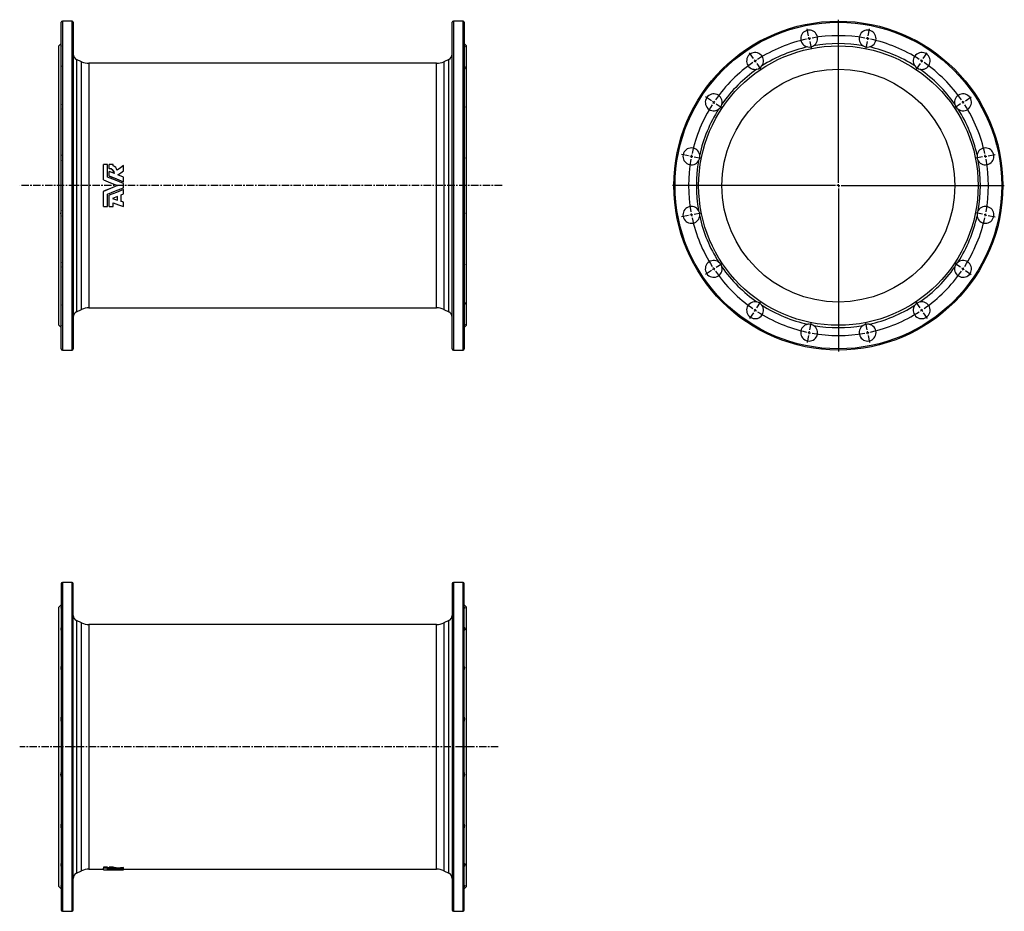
# Model space of a CAD drawing. Extents: x -285 to 1407, y -337 to 1195.
import ezdxf

# ---------------------------------------------------------------- set-up
doc = ezdxf.new("R2010")
doc.units = 0
doc.linetypes.add('CENTERX2', pattern=[20.32, 12.7, -2.54, 2.54, -2.54])
doc.layers.get('0').update_dxf_attribs({"linetype": 'CONTINUOUS'})
doc.layers.add('FORMAT', color=7, linetype='CONTINUOUS')

# ---------------------------------------------------------------- blocks, each defined once
blk = doc.blocks.new('SW_CENTERMARKSYMBOL_0')
at = {"layer": 'FORMAT', "color": 0}
for p, q in [((0, 5), (0, 285)), ((-5, 0), (-285, 0)), ((0, 0), (-2.5, 0)), ((0, 0), (0, 2.5)), ((0, 0), (0, -2.5)), ((0, 0), (2.5, 0)), ((5, 0), (285, 0)), ((0, -5), (0, -285))]:
    blk.add_line(p, q, dxfattribs=at)
blk = doc.blocks.new('SW_CENTERMARKSYMBOL_1')
at = {"layer": 'FORMAT', "color": 0}
for p, q in [((201.3, 207.2), (199, 219)), ((202.3, 202.3), (201.8, 204.8)), ((252.6, -45.2), (252.6, 204.8)), ((302.8, 202.3), (303.3, 204.8)), ((303.8, 207.2), (306.1, 219)), ((202.3, 202.3), (202.8, 199.9)), ((203.3, 197.4), (205.6, 185.6)), ((301.8, 197.4), (299.5, 185.6)), ((302.8, 202.3), (302.3, 199.9)), ((106.7, 168), (100, 178)), ((398.4, 168), (405.1, 178)), ((109.5, 163.9), (108.1, 165.9)), ((109.5, 163.9), (110.9, 161.8)), ((112.3, 159.7), (118.9, 149.7)), ((392.8, 159.7), (386.2, 149.7)), ((395.6, 163.9), (394.2, 161.8)), ((395.6, 163.9), (397, 165.9)), ((34.3, 95.6), (24.3, 102.3)), ((470.8, 95.6), (480.8, 102.3)), ((38.4, 92.8), (36.4, 94.2)), ((38.4, 92.8), (40.5, 91.4)), ((42.6, 90), (52.6, 83.4)), ((462.5, 90), (452.5, 83.4)), ((466.7, 92.8), (464.6, 91.4)), ((466.7, 92.8), (468.7, 94.2)), ((-4.9, 1), (-16.7, 3.3)), ((0, 0), (-2.5, 0.5)), ((0, 0), (2.5, -0.5)), ((505.1, 0), (502.7, -0.5)), ((505.1, 0), (507.6, 0.5)), ((510, 1), (521.8, 3.3)), ((4.9, -1), (16.7, -3.3)), ((500.2, -1), (488.4, -3.3)), ((247.6, -50.2), (-2.5, -50.2)), ((252.6, -50.2), (250.1, -50.2)), ((252.6, -50.2), (252.6, -47.7)), ((252.6, -50.2), (252.6, -52.7)), ((252.6, -50.2), (255.1, -50.2)), ((257.6, -50.2), (507.6, -50.2)), ((252.6, -55.2), (252.6, -305.3)), ((-4.9, -101.4), (-16.7, -103.8)), ((0, -100.5), (-2.5, -101)), ((0, -100.5), (2.5, -100)), ((4.9, -99.5), (16.7, -97.2)), ((500.2, -99.5), (488.4, -97.2)), ((505.1, -100.5), (502.7, -100)), ((505.1, -100.5), (507.6, -101)), ((510, -101.4), (521.8, -103.8)), ((42.6, -190.5), (52.6, -183.9)), ((462.5, -190.5), (452.5, -183.9)), ((34.3, -196.1), (24.3, -202.7)), ((38.4, -193.3), (36.4, -194.7)), ((38.4, -193.3), (40.5, -191.9)), ((466.7, -193.3), (464.6, -191.9)), ((466.7, -193.3), (468.7, -194.7)), ((470.8, -196.1), (480.8, -202.7)), ((112.3, -260.2), (118.9, -250.2)), ((392.8, -260.2), (386.2, -250.2)), ((106.7, -268.5), (100, -278.5)), ((109.5, -264.3), (108.1, -266.4)), ((109.5, -264.3), (110.9, -262.3)), ((395.6, -264.3), (394.2, -262.3)), ((395.6, -264.3), (397, -266.4)), ((398.4, -268.5), (405.1, -278.5)), ((203.3, -297.9), (205.6, -286.1)), ((301.8, -297.9), (299.5, -286.1)), ((202.3, -302.8), (201.8, -305.2)), ((202.3, -302.8), (202.8, -300.3)), ((302.8, -302.8), (302.3, -300.3)), ((302.8, -302.8), (303.3, -305.2)), ((201.3, -307.7), (199, -319.5)), ((303.8, -307.7), (306.1, -319.5))]:
    blk.add_line(p, q, dxfattribs=at)
for start, end in [(79.8625, 100.1375), (102.3625, 122.6375), (101.25, 101.8063), (100.6937, 101.25), (78.75, 79.3063), (78.1937, 78.75), (57.3625, 77.6375), (124.8625, 145.1375), (123.75, 124.3063), (123.1937, 123.75), (56.25, 56.8063), (55.6937, 56.25), (34.8625, 55.1375), (147.3625, 167.6375), (146.25, 146.8063), (145.6937, 146.25), (33.75, 34.3063), (33.1937, 33.75), (12.3625, 32.6375), (168.1937, 168.75), (11.25, 11.8063), (169.8625, 190.1375), (168.75, 169.3063), (10.6937, 11.25), (349.8625, 10.1375), (190.6937, 191.25), (191.25, 191.8063), (348.1937, 348.75), (348.75, 349.3063), (192.3625, 212.6375), (327.3625, 347.6375), (213.1937, 213.75), (213.75, 214.3063), (214.8625, 235.1375), (304.8625, 325.1375), (325.6937, 326.25), (326.25, 326.8063), (235.6937, 236.25), (236.25, 236.8063), (237.3625, 257.6375), (282.3625, 302.6375), (303.1937, 303.75), (303.75, 304.3063), (258.1937, 258.75), (258.75, 259.3063), (259.8625, 280.1375), (280.6937, 281.25), (281.25, 281.8063)]:
    blk.add_arc((252.6, -50.2), 257.5, start, end, dxfattribs=at)

msp = doc.modelspace()

# ---------------------------------------------------------------- linework, layer by layer
at = {"color": 7, "linetype": 'CONTINUOUS'}
for p, q in [((-213.2, 629.1), (-213.2, 1190.1)), ((-194.7, 1192.1), (-211.2, 1192.1)), ((-192.7, 1190.1), (-192.7, 909.6)), ((458.3, 629.1), (458.3, 1190.1)), ((476.8, 1192.1), (460.3, 1192.1)), ((478.8, 1190.1), (478.8, 909.6)), ((-213.2, 1153.6), (-217.2, 1149.6)), ((482.8, 1149.6), (478.8, 1153.6)), ((-217.2, 909.6), (-217.2, 1149.6)), ((482.8, 909.6), (482.8, 1149.6)), ((-178.4, 1122.4), (-186.9, 1126.4)), ((431.3, 1119.6), (-165.7, 1119.6)), ((452.5, 1126.4), (443.9, 1122.4)), ((-140.7, 919.4), (-140.7, 945.6)), ((-133.6, 945.6), (-140.7, 945.6)), ((-133.6, 924.3), (-133.6, 945.6)), ((-124, 945.6), (-130.8, 945.6)), ((-130.8, 938.8), (-130.8, 945.6)), ((-130.8, 938.8), (-130.8, 938.6)), ((-130.8, 926.2), (-130.8, 933.9)), ((-121.9, 930.2), (-130.8, 933.9)), ((-124, 943.6), (-124, 945.6)), ((-106.4, 935.1), (-106.4, 943.9)), ((-106.4, 935.1), (-106.4, 934.9)), ((-140.7, 919.3), (-140.7, 919.4)), ((-130.8, 926.2), (-130.8, 926)), ((-106.4, 923.9), (-116, 927.8)), ((-106.4, 916.2), (-106.4, 923.9)), ((-106.4, 916.2), (-106.4, 916.1)), ((-217.2, 669.6), (-217.2, 909.6)), ((-192.7, 909.6), (-192.7, 629.1)), ((-140.7, 899.8), (-140.7, 899.7)), ((-140.7, 873.5), (-140.7, 899.7)), ((-106.4, 905.9), (-106.4, 913.2)), ((-106.4, 895.2), (-106.4, 903)), ((-106.4, 903), (-106.4, 903)), ((478.8, 909.6), (478.8, 629.1)), ((482.8, 669.6), (482.8, 909.6)), ((-133.6, 873.5), (-133.6, 894.8)), ((-130.8, 893.1), (-130.8, 893)), ((-130.8, 873.5), (-130.8, 893)), ((-116.7, 891), (-125.2, 887.6)), ((-125.2, 887.6), (-116.7, 884.3)), ((-125, 887.6), (-116.7, 884.5)), ((-124, 873.5), (-124, 880.2)), ((-116.7, 884.3), (-116.7, 891)), ((-110.2, 893.7), (-106.4, 895.2)), ((-110.2, 882.5), (-110.2, 893.7)), ((-106.4, 881.3), (-110.2, 882.7)), ((-106.4, 881.1), (-110.2, 882.5)), ((-106.4, 881.3), (-106.4, 881.1)), ((-106.4, 873.5), (-106.4, 881.1)), ((-140.7, 873.5), (-133.6, 873.5)), ((-130.8, 873.5), (-124, 873.5)), ((-186.9, 692.8), (-178.4, 696.7)), ((-165.7, 699.6), (431.3, 699.6)), ((443.9, 696.7), (452.5, 692.8)), ((-217.2, 669.6), (-213.2, 665.6)), ((478.8, 665.6), (482.8, 669.6)), ((-211.2, 627.1), (-194.7, 627.1)), ((460.3, 627.1), (476.8, 627.1)), ((-213.2, 226), (-213.2, -335)), ((-194.7, 228), (-211.2, 228)), ((-192.7, -335), (-192.7, 226)), ((458.3, 226), (458.3, -335)), ((476.8, 228), (460.3, 228)), ((478.8, -335), (478.8, 226)), ((-213.2, 189.5), (-217.2, 185.5)), ((482.8, 185.5), (478.8, 189.5)), ((-217.2, -294.5), (-217.2, 185.5)), ((482.8, -294.5), (482.8, 185.5)), ((-178.4, 158.3), (-186.9, 162.3)), ((431.3, 155.5), (-165.7, 155.5)), ((452.5, 162.3), (443.9, 158.3)), ((-186.9, -271.3), (-178.4, -267.3)), ((-165.7, -264.5), (-140.7, -264.5)), ((-133.6, -261.4), (-140.7, -261.4)), ((-140.7, -261.4), (-140.7, -262.9)), ((-133.6, -262.9), (-140.7, -262.9)), ((-140.7, -265.8), (-140.7, -262.9)), ((-133.6, -261.4), (-133.6, -262.9)), ((-133.6, -265.5), (-133.6, -262.9)), ((-130.8, -264.1), (-133.6, -264)), ((-124, -261.4), (-130.8, -261.4)), ((-130.8, -262.9), (-130.8, -261.4)), ((-124, -262.9), (-130.8, -262.9)), ((-130.8, -264), (-130.8, -262.9)), ((-130.8, -264.6), (-130.8, -264)), ((-130.8, -265.4), (-130.8, -264.6)), ((-121.9, -265), (-130.8, -264.6)), ((-124, -262.9), (-124, -261.4)), ((-124, -263.3), (-124, -262.9)), ((-117.3, -264.4), (-117.3, -262.9)), ((-116.7, -266), (-106.4, -266)), ((-106.4, -265.5), (-116, -265.2)), ((-106.4, -263.2), (-106.4, -261.7)), ((-106.4, -264.5), (-106.4, -263.2)), ((-106.4, -264.5), (431.3, -264.5)), ((-106.4, -265.5), (-106.4, -264.5)), ((-106.4, -265.9), (-106.4, -265.5)), ((-106.4, -265.9), (-106.4, -266)), ((-106.4, -266), (-106.4, -266)), ((443.9, -267.3), (452.5, -271.3)), ((-217.2, -294.5), (-213.2, -298.5)), ((478.8, -298.5), (482.8, -294.5)), ((-211.2, -337), (-194.7, -337)), ((460.3, -337), (476.8, -337))]:
    msp.add_line(p, q, dxfattribs=at)
at = {"color": 8, "linetype": 'CONTINUOUS'}
for p, q in [((-211.2, 1192.1), (-211.2, 627.1)), ((-194.7, 909.6), (-194.7, 1192.1)), ((460.3, 1192.1), (460.3, 627.1)), ((476.8, 909.6), (476.8, 1192.1)), ((-186.9, 1126.4), (-186.9, 909.6)), ((-178.4, 909.6), (-178.4, 1122.4)), ((-165.7, 1119.6), (-165.7, 909.6)), ((431.3, 909.6), (431.3, 1119.6)), ((443.9, 1122.4), (443.9, 696.7)), ((452.5, 692.8), (452.5, 1126.4)), ((-194.7, 627.1), (-194.7, 909.6)), ((-186.9, 909.6), (-186.9, 692.8)), ((-178.4, 696.7), (-178.4, 909.6)), ((-165.7, 909.6), (-165.7, 699.6)), ((431.3, 699.6), (431.3, 909.6)), ((476.8, 627.1), (476.8, 909.6)), ((-211.2, 228), (-211.2, -337)), ((-194.7, -337), (-194.7, 228)), ((460.3, 228), (460.3, -337)), ((476.8, -337), (476.8, 228)), ((-186.9, 162.3), (-186.9, -271.3)), ((-178.4, -267.3), (-178.4, 158.3)), ((-165.7, 155.5), (-165.7, -264.5)), ((431.3, -264.5), (431.3, 155.5)), ((443.9, 158.3), (443.9, -267.3)), ((452.5, -271.3), (452.5, 162.3))]:
    msp.add_line(p, q, dxfattribs=at)
at = {"color": 7, "linetype": 'CONTINUOUS', "flags": 128}
for points in [[(-213.2, 1149.8), (-213.5, 1149.4), (-213.7, 1149), (-213.9, 1148.7), (-214.1, 1148.4), (-214.2, 1148.1), (-214.2, 1147.9), (-214.2, 1147.8), (-214.1, 1147.7), (-214, 1147.6), (-213.8, 1147.6), (-213.5, 1147.7), (-213.2, 1147.8)], [(478.8, 1149.8), (479.1, 1149.4), (479.3, 1149), (479.5, 1148.7), (479.7, 1148.4), (479.7, 1148.1), (479.8, 1147.9), (479.8, 1147.8), (479.7, 1147.7), (479.5, 1147.6), (479.3, 1147.6), (479.1, 1147.7), (478.8, 1147.8)], [(-213.2, 1115.3), (-213.5, 1114.6), (-213.7, 1114), (-213.9, 1113.3), (-214.1, 1112.7), (-214.2, 1112.2), (-214.2, 1111.7), (-214.2, 1111.2), (-214.1, 1110.7), (-214, 1110.4), (-213.8, 1110), (-213.5, 1109.8), (-213.2, 1109.5)], [(478.8, 1115.3), (479.1, 1114.6), (479.3, 1114), (479.5, 1113.3), (479.7, 1112.7), (479.7, 1112.2), (479.8, 1111.7), (479.8, 1111.2), (479.7, 1110.7), (479.5, 1110.4), (479.3, 1110), (479.1, 1109.8), (478.8, 1109.5)], [(-106.4, 943.9), (-111.8, 939.9), (-117.3, 935.8)], [(-116, 927.8), (-111.2, 931.4), (-106.4, 935.1)], [(-115.9, 927.8), (-111.2, 931.3), (-106.4, 934.9)], [(-140.7, 919.4), (-128.7, 914.5), (-116.7, 909.6)], [(-140.7, 919.3), (-128.7, 914.4), (-116.7, 909.6)], [(-106.4, 913.2), (-120, 918.7), (-133.6, 924.3)], [(-130.8, 926.2), (-118.6, 921.2), (-106.4, 916.2)], [(-130.8, 926), (-118.6, 921.1), (-106.4, 916.1)], [(-116.7, 909.6), (-128.7, 904.6), (-140.7, 899.7)], [(-116.7, 909.6), (-128.7, 904.7), (-140.7, 899.8)], [(-133.6, 894.8), (-120, 900.4), (-106.4, 905.9)], [(-106.4, 903), (-118.6, 898), (-130.8, 893)], [(-106.4, 903), (-118.6, 898), (-130.8, 893.1)], [(-124, 880.2), (-115.2, 876.8), (-106.4, 873.5)], [(-213.2, 709.6), (-213.5, 709.4), (-213.7, 709.1), (-213.9, 708.8), (-214.1, 708.4), (-214.2, 708), (-214.2, 707.6), (-214.2, 707), (-214.1, 706.5), (-214, 705.9), (-213.8, 705.2), (-213.5, 704.6), (-213.2, 703.9)], [(478.8, 709.6), (479.1, 709.4), (479.3, 709.1), (479.5, 708.8), (479.7, 708.4), (479.7, 708), (479.8, 707.6), (479.8, 707), (479.7, 706.5), (479.5, 705.9), (479.3, 705.2), (479.1, 704.6), (478.8, 703.9)], [(-213.2, 671.3), (-213.5, 671.4), (-213.7, 671.5), (-213.9, 671.5), (-214.1, 671.5), (-214.2, 671.4), (-214.2, 671.2), (-214.2, 671.1), (-214.1, 670.8), (-214, 670.5), (-213.8, 670.1), (-213.5, 669.7), (-213.2, 669.3)], [(478.8, 671.3), (479.1, 671.4), (479.3, 671.5), (479.5, 671.5), (479.7, 671.5), (479.7, 671.4), (479.8, 671.2), (479.8, 671.1), (479.7, 670.8), (479.5, 670.5), (479.3, 670.1), (479.1, 669.7), (478.8, 669.3)], [(-213.2, 185.7), (-213.5, 185.3), (-213.7, 184.9), (-213.9, 184.6), (-214.1, 184.3), (-214.2, 184), (-214.2, 183.8), (-214.2, 183.7), (-214.1, 183.6), (-214, 183.5), (-213.8, 183.5), (-213.5, 183.6), (-213.2, 183.7)], [(478.8, 185.7), (479.1, 185.3), (479.3, 184.9), (479.5, 184.6), (479.7, 184.3), (479.7, 184), (479.8, 183.8), (479.8, 183.7), (479.7, 183.6), (479.5, 183.5), (479.3, 183.5), (479.1, 183.6), (478.8, 183.7)], [(-213.2, 151.2), (-213.5, 150.5), (-213.7, 149.9), (-213.9, 149.2), (-214.1, 148.6), (-214.2, 148.1), (-214.2, 147.6), (-214.2, 147.1), (-214.1, 146.7), (-214, 146.3), (-213.8, 146), (-213.5, 145.7), (-213.2, 145.5)], [(478.8, 151.2), (479.1, 150.5), (479.3, 149.9), (479.5, 149.2), (479.7, 148.6), (479.7, 148.1), (479.8, 147.6), (479.8, 147.1), (479.7, 146.7), (479.5, 146.3), (479.3, 146), (479.1, 145.7), (478.8, 145.5)], [(-213.2, -254.5), (-213.5, -254.7), (-213.7, -255), (-213.9, -255.3), (-214.1, -255.6), (-214.2, -256.1), (-214.2, -256.5), (-214.2, -257), (-214.1, -257.6), (-214, -258.2), (-213.8, -258.8), (-213.5, -259.5), (-213.2, -260.2)], [(-140.7, -265.8), (-128.7, -266), (-116.7, -266)], [(-106.4, -266), (-120, -265.8), (-133.6, -265.5)], [(-130.8, -264), (-129.8, -264), (-128.8, -264), (-127.8, -264.1), (-126.9, -264.1), (-126, -264.2), (-125.2, -264.3), (-124.4, -264.3), (-123.8, -264.4), (-123.2, -264.5), (-122.7, -264.6), (-122.4, -264.8), (-122.1, -264.9), (-122, -264.9), (-121.9, -265)], [(-130.8, -265.4), (-118.6, -265.7), (-106.4, -265.9)], [(-106.4, -261.7), (-111.8, -262.4), (-117.3, -262.9)], [(-106.4, -263.2), (-111.8, -263.8), (-117.3, -264.4)], [(-116, -265.2), (-111.2, -264.9), (-106.4, -264.5)], [(478.8, -254.5), (479.1, -254.7), (479.3, -255), (479.5, -255.3), (479.7, -255.6), (479.7, -256.1), (479.8, -256.5), (479.8, -257), (479.7, -257.6), (479.5, -258.2), (479.3, -258.8), (479.1, -259.5), (478.8, -260.2)], [(-213.2, -292.8), (-213.5, -292.7), (-213.7, -292.6), (-213.9, -292.6), (-214.1, -292.6), (-214.2, -292.7), (-214.2, -292.8), (-214.2, -293), (-214.1, -293.3), (-214, -293.6), (-213.8, -293.9), (-213.5, -294.3), (-213.2, -294.8)], [(478.8, -292.8), (479.1, -292.7), (479.3, -292.6), (479.5, -292.6), (479.7, -292.6), (479.7, -292.7), (479.8, -292.8), (479.8, -293), (479.7, -293.3), (479.5, -293.6), (479.3, -293.9), (479.1, -294.3), (478.8, -294.8)]]:
    msp.add_lwpolyline(points, dxfattribs=at)
at = {"color": 7, "linetype": 'CONTINUOUS'}
for radius in [282.5, 240, 200]:
    msp.add_circle((1121.6, 909.6), radius, dxfattribs=at)
at = {"color": 8, "linetype": 'CONTINUOUS'}
msp.add_circle((1121.6, 909.6), 280.5, dxfattribs=at)
at = {"color": 7, "linetype": 'CONTINUOUS'}
for centre, radius, start, end in [((-211.2, 1190.1), 2, 90, 180), ((-194.7, 1190.1), 2, 0, 90), ((460.3, 1190.1), 2, 90, 180), ((476.8, 1190.1), 2, 0, 90), ((1071.4, 1162.1), 14.5, 302.0567, 260.4433), ((1171.8, 1162.1), 14.5, 279.5567, 237.9433), ((1121.6, 909.6), 244, 79.9596, 100.0404), ((-182.7, 1135.4), 10, 180, 245), ((448.3, 1135.4), 10, 295, 0), ((978.5, 1123.7), 14.5, 324.5567, 282.9433), ((1121.6, 909.6), 244, 102.4596, 122.5404), ((1071.4, 1162.1), 14.5, 260.4447, 302.0552), ((1171.8, 1162.1), 14.5, 237.9447, 279.5553), ((1121.6, 909.6), 244, 57.4596, 77.5404), ((1264.7, 1123.7), 14.5, 257.0567, 215.4433), ((-165.7, 1149.6), 30, 245, 270), ((431.3, 1149.6), 30, 270, 295), ((1121.6, 909.6), 244, 124.9596, 145.0404), ((978.5, 1123.7), 14.5, 282.9447, 324.5552), ((1264.7, 1123.7), 14.5, 215.4447, 257.0554), ((1121.6, 909.6), 244, 34.9596, 55.0404), ((907.5, 1052.6), 14.5, 347.0567, 305.4433), ((1335.7, 1052.6), 14.5, 234.5567, 192.9433), ((-204.6, 1045.1), 9.63, 153.5925, 206.4075), ((470.2, 1045.1), 9.63, 333.5925, 26.4075), ((907.5, 1052.6), 14.5, 305.4447, 347.0554), ((1335.7, 1052.6), 14.5, 192.9447, 234.5552), ((1121.6, 909.6), 244, 147.4596, 167.5404), ((1121.6, 909.6), 244, 12.4596, 32.5404), ((869.1, 959.8), 14.5, 9.5567, 327.9433), ((1374.2, 959.8), 14.5, 212.0567, 170.4433), ((-200.9, 957.2), 13.3, 157.6323, 202.3677), ((466.5, 957.2), 13.3, 337.6323, 22.3677), ((1121.6, 909.6), 244, 169.9596, 190.0404), ((869.1, 959.8), 14.5, 327.9447, 9.5553), ((1374.2, 959.8), 14.5, 170.4447, 212.0552), ((1121.6, 909.6), 244, 349.9596, 10.0404), ((-130.8, 929.9), 8.91, 2.0299, 90.0205), ((-130.8, 929.7), 8.87, 3.1278, 90.2739), ((-127.8, 933.5), 10.8, 12.0749, 69.1722), ((-201, 862), 13.3, 157.5891, 202.4109), ((466.5, 862), 13.3, 337.5891, 22.4109), ((869.1, 859.3), 14.5, 32.0567, 350.4433), ((869.1, 859.3), 14.5, 350.4447, 32.0552), ((1374.2, 859.3), 14.5, 147.9447, 189.5553), ((1374.2, 859.3), 14.5, 189.5567, 147.9433), ((1121.6, 909.6), 244, 192.4596, 212.5404), ((1121.6, 909.6), 244, 327.4596, 347.5404), ((-204.7, 774), 9.57, 153.4237, 206.5763), ((470.2, 774), 9.57, 333.4237, 26.5763), ((907.5, 766.5), 14.5, 54.5567, 12.9433), ((907.5, 766.5), 14.5, 12.9447, 54.5552), ((1335.7, 766.5), 14.5, 167.0567, 125.4433), ((1335.7, 766.5), 14.5, 125.4447, 167.0554), ((1121.6, 909.6), 244, 214.9596, 235.0404), ((1121.6, 909.6), 244, 304.9596, 325.0404), ((-165.7, 669.6), 30, 90, 115), ((431.3, 669.6), 30, 65, 90), ((978.5, 695.5), 14.5, 77.0567, 35.4433), ((978.5, 695.5), 14.5, 35.4447, 77.0554), ((1121.6, 909.6), 244, 237.4596, 257.5404), ((1121.6, 909.6), 244, 282.4596, 302.5404), ((1264.7, 695.5), 14.5, 144.5567, 102.9433), ((1264.7, 695.5), 14.5, 102.9447, 144.5552), ((-182.7, 683.7), 10, 115, 180), ((448.3, 683.7), 10, 0, 65), ((1071.4, 657), 14.5, 99.5567, 57.9433), ((1071.4, 657), 14.5, 57.9447, 99.5553), ((1121.6, 909.6), 244, 259.9596, 280.0404), ((1171.8, 657), 14.5, 122.0567, 80.4433), ((1171.8, 657), 14.5, 80.4447, 122.0552), ((-211.2, 629.1), 2, 180, 270), ((-194.7, 629.1), 2, 270, 0), ((460.3, 629.1), 2, 180, 270), ((476.8, 629.1), 2, 270, 0), ((-211.2, 226), 2, 90, 180), ((-194.7, 226), 2, 0, 90), ((460.3, 226), 2, 90, 180), ((476.8, 226), 2, 0, 90), ((-182.7, 171.3), 10, 180, 245), ((448.3, 171.3), 10, 295, 0), ((-165.7, 185.5), 30, 245, 270), ((431.3, 185.5), 30, 270, 295), ((-204.6, 81), 9.63, 153.5925, 206.4075), ((470.2, 81), 9.63, 333.5925, 26.4075), ((-200.9, -6.9), 13.3, 157.6323, 202.3677), ((466.5, -6.9), 13.3, 337.6323, 22.3677), ((-201, -102.1), 13.3, 157.5891, 202.4109), ((466.5, -102.1), 13.3, 337.5891, 22.4109), ((-204.7, -190.1), 9.57, 153.4237, 206.5763), ((470.2, -190.1), 9.57, 333.4237, 26.5763), ((-165.7, -294.5), 30, 90, 115), ((-124, -282.8), 21, 71.2111, 89.8708), ((-124, -284.1), 20.9, 71.104, 89.8454), ((431.3, -294.5), 30, 65, 90), ((-182.7, -280.4), 10, 115, 180), ((448.3, -280.4), 10, 0, 65), ((-211.2, -335), 2, 180, 270), ((-194.7, -335), 2, 270, 0), ((460.3, -335), 2, 180, 270), ((476.8, -335), 2, 270, 0)]:
    msp.add_arc(centre, radius, start, end, dxfattribs=at)
at = {"layer": 'FORMAT', "linetype": 'CENTERX2'}
for p, q in [((543.8, 909.6), (-284.7, 909.6)), ((537.4, -54.5), (-284.7, -54.5))]:
    msp.add_line(p, q, dxfattribs=at)

# ---------------------------------------------------------------- block references
at = {"layer": 'FORMAT'}
for name, p in [('SW_CENTERMARKSYMBOL_0', (1121.6, 909.6)), ('SW_CENTERMARKSYMBOL_1', (869.1, 959.8))]:
    msp.add_blockref(name, p, dxfattribs=at)

doc.saveas('drawing.dxf')
